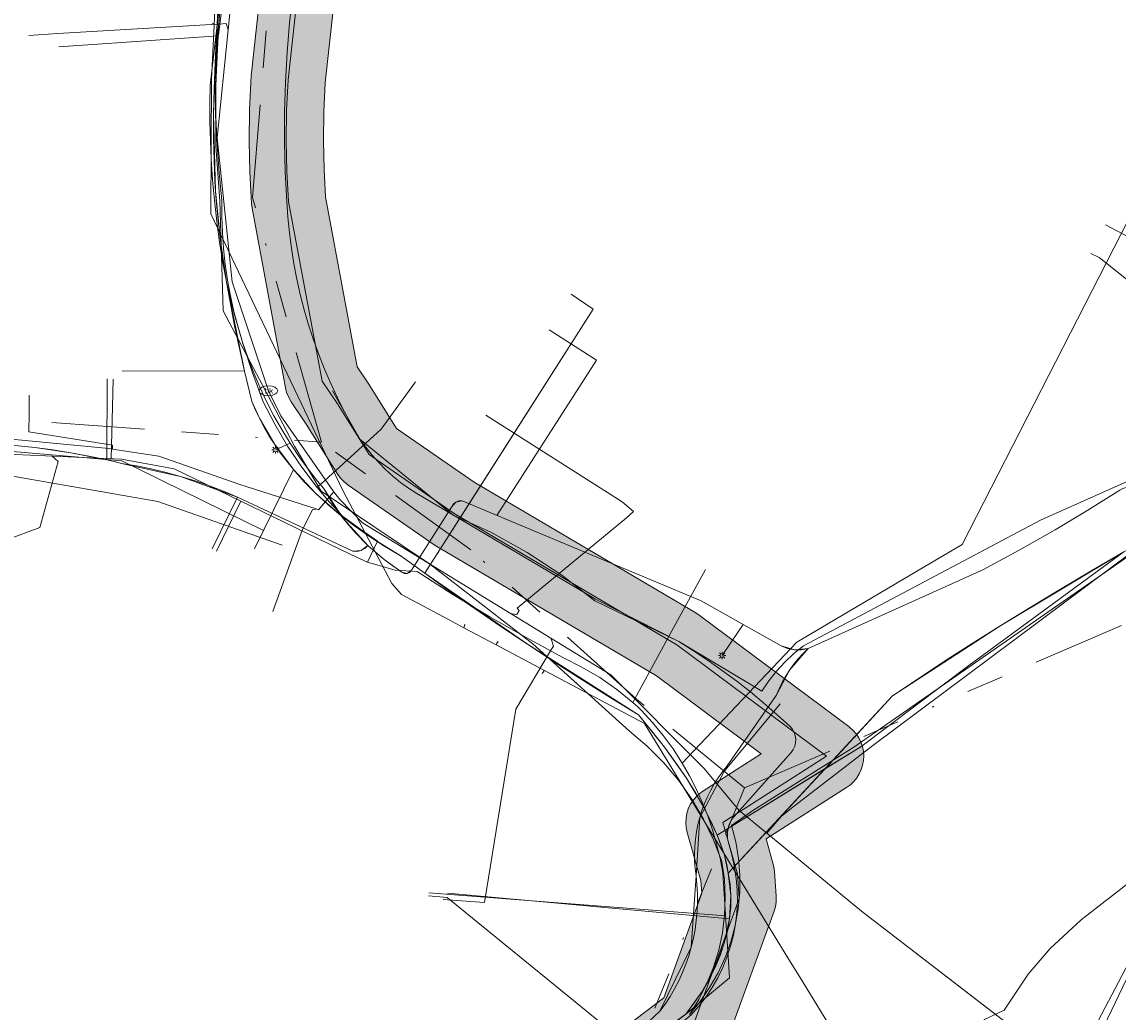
# Model space of a CAD drawing. Header units: metres. Extents: x 191553 to 192958, y 309510 to 310004.
# Tile 23 of 52: x 191862 to 191921, y 309677 to 309731. Entities that reach past the tile are written whole.
import ezdxf
from ezdxf.enums import TextEntityAlignment as Align
from ezdxf.lldxf.tags import DXFTag

# ---------------------------------------------------------------- set-up
doc = ezdxf.new("R2010")
doc.units = ezdxf.units.M
doc.linetypes.add('RI-OVERIG', pattern=[17, 5, -2, 2, -2, 0, -2, 2, -2])
doc.layers.get('0').update_dxf_attribs({"lineweight": 18})
for name, color, linetype, lineweight in [('B-WE-IE-MEUBILAIR_ENEXIS NETBEHEER BV-S', 7, 'Continuous', 18), ('B-WE-KL-DATA_COAXKABEL_17_ZIGGO BV-G', 90, 'KL-DATA-N', 18), ('B-WE-KL-DATA_COAXKABEL_7_ZIGGO BV-G', 90, 'KL-DATA-N', 18), ('B-WE-KL-DATA_DUCT_ZIGGO BV-G', 90, 'Continuous', 18), ('B-WE-KL-DATA_KABELBED_KPN BV-G', 90, 'Continuous', 18), ('B-WE-KL-DATA_KABELBED_ZIGGO BV-G', 90, 'Continuous', 18), ('B-WE-KL-DATA_MANTELBUIS_POLYVINYLCHLORIDE PVC_100_KPN BV-G', 90, 'Continuous', 18), ('B-WE-KL-DATA_MANTELBUIS_ZIGGO BV-G', 90, 'Continuous', 18), ('B-WE-KL-DATA_NV WATERLEIDINGMAATSCHAPPIJ LIMBURG-G', 90, 'KL-DATA-N', 18), ('B-WE-KL-ET_LS_ENEXIS NETBEHEER BV-G', 190, 'KL-LS-N', 18), ('B-WE-KL-ET_LS_KABELBED_ENEXIS NETBEHEER BV-G', 190, 'Continuous', 18), ('B-WE-KL-ET_MS_ENEXIS NETBEHEER BV-G', 130, 'KL-MS-N', 18), ('B-WE-KL-GAS_HD_STAAL_100_ENEXIS NETBEHEER BV-G', 30, 'KL-GAS-HD-N', 18), ('B-WE-KL-GAS_LD_OVERIG_15_ENEXIS NETBEHEER BV-G', 50, 'KL-GAS-LD-N', 18), ('B-WE-KL-GAS_LD_POLYETHYLEEN PE_25_ENEXIS NETBEHEER BV-G', 50, 'KL-GAS-LD-N', 18), ('B-WE-KL-GAS_LD_POLYVINYLCHLORIDE PVC_63_ENEXIS NETBEHEER BV-G', 50, 'KL-GAS-LD-N', 18), ('B-WE-KL-GAS_LD_POLYVINYLCHLORIDE PVC_90_ENEXIS NETBEHEER BV-G', 50, 'KL-GAS-LD-N', 18), ('B-WE-KL-GAS_LD_SLAGVAST PVC_63_ENEXIS NETBEHEER BV-G', 50, 'KL-GAS-LD-N', 18), ('B-WE-KL-GAS_LD_STAAL_25_ENEXIS NETBEHEER BV-G', 50, 'KL-GAS-LD-N', 18), ('B-WE-KL-GAS_LD_STAAL_30_ENEXIS NETBEHEER BV-G', 50, 'KL-GAS-LD-N', 18), ('B-WE-KL-GAS_LD_STAAL_40_ENEXIS NETBEHEER BV-G', 50, 'KL-GAS-LD-N', 18), ('B-WE-KL-GAS_LD_STAAL_60_ENEXIS NETBEHEER BV-G', 50, 'KL-GAS-LD-N', 18), ('B-WE-KL-WATER_100_NV WATERLEIDINGMAATSCHAPPIJ LIMBURG-G', 170, 'KL-WATER-N', 18), ('B-WE-KL-WATER_25_NV WATERLEIDINGMAATSCHAPPIJ LIMBURG-G', 170, 'KL-WATER-N', 18), ('B-WE-KL-WATER_32_NV WATERLEIDINGMAATSCHAPPIJ LIMBURG-G', 170, 'KL-WATER-N', 18), ('B-WE-KL-WATER_40_NV WATERLEIDINGMAATSCHAPPIJ LIMBURG-G', 170, 'KL-WATER-N', 18), ('B-WE-KL-WATER_60_NV WATERLEIDINGMAATSCHAPPIJ LIMBURG-G', 170, 'KL-WATER-N', 18), ('B-WE-KL-WATER_MANTELBUIS_200_NV WATERLEIDINGMAATSCHAPPIJ LIMBURG-G', 170, 'Continuous', 18), ('B-WE-KL-WATER_NV WATERLEIDINGMAATSCHAPPIJ LIMBURG-G', 170, 'KL-WATER-N', 18), ('B-WE-KL-WATER_NV WATERLEIDINGMAATSCHAPPIJ LIMBURG-S', 170, 'Continuous', 18), ('B-WE-RI-VRIJVERVAL_BETON_300_GEMEENTE GULPEN   WITTEM-G', 210, 'RI-OVERIG', 18), ('B-WE-RI-VRIJVERVAL_BETON_400_GEMEENTE GULPEN   WITTEM-G', 210, 'RI-OVERIG', 18), ('B-WE-RI-VRIJVERVAL_BETON_500_GEMEENTE GULPEN   WITTEM-G', 210, 'RI-OVERIG', 18), ('V-WE-KL-WATER_100_NV WATERLEIDINGMAATSCHAPPIJ LIMBURG-G', 170, 'KL-WATER-V', 18), ('V-WE-KL-WATER_25_NV WATERLEIDINGMAATSCHAPPIJ LIMBURG-G', 170, 'KL-WATER-V', 18)]:
    doc.layers.add(name, color=color, linetype=linetype, lineweight=lineweight)
doc.layers.add('B-WE-OG-INFO_EIS VOORZORGSMAATREGEL_ENEXIS NETBEHEER BV-GV', color=7, linetype='Continuous', lineweight=18, true_color=0xfa194b)
doc.layers.add('B-WE-OG-INFO_EIS VOORZORGSMAATREGEL_ENEXIS NETBEHEER BV-V', color=7, linetype='Continuous', lineweight=18, true_color=0xfa194b, transparency=0.8)
doc.styles.add('NLCS-ISO', font='NLCS-ISO.ttf')
doc.styles.get("Standard").update_dxf_attribs({"font": 'arial.ttf'})
tags = doc.linetypes.add('KL-DATA-N', pattern='A,4,-1,[101,NLCS.SHX,S=0.5,R=0,X=0,Y=0],-1,4,-1,["D",Standard,S=1,R=0,X=-0.25,Y=-0.5],-1.5', length=12.5).pattern_tags.tags
tags[18] = DXFTag(74, 10)
tags = doc.linetypes.add('KL-GAS-HD-N', pattern='A,4,-1,[69,NLCS.SHX,S=0.5,R=0,X=0,Y=0],-1,4,-1,["H",Standard,S=1,R=0,X=0,Y=-0.5],-2', length=13).pattern_tags.tags
tags[18] = DXFTag(74, 10)
tags = doc.linetypes.add('KL-GAS-LD-N', pattern='A,4,-1,[69,NLCS.SHX,S=0.5,R=0,X=0,Y=0],-1,4,-1,["L",Standard,S=1,R=0,X=0.25,Y=-0.5],-2', length=13).pattern_tags.tags
tags[18] = DXFTag(74, 10)
tags = doc.linetypes.add('KL-LS-N', pattern='A,4,-1,[103,NLCS.SHX,S=0.75,R=0,X=0,Y=0],-1,4,-1,["L",Standard,S=1,R=0,X=0,Y=-0.5],-2', length=13).pattern_tags.tags
tags[18] = DXFTag(74, 10)
tags = doc.linetypes.add('KL-MS-N', pattern='A,4,-1,[103,NLCS.SHX,S=0.75,R=0,X=0,Y=0],-1,4,-1,["M",Standard,S=1,R=0,X=0,Y=-0.5],-2', length=13).pattern_tags.tags
tags[18] = DXFTag(74, 10)
doc.linetypes.add('KL-WATER-N', pattern='A,7,-0.5,[168,NLCS.SHX,S=0.75,R=0,X=0.75,Y=0],-2', length=9.5)
doc.linetypes.add('KL-WATER-V', pattern='A,3.5,[24,NLCS.SHX,S=0.5,R=0,X=0,Y=0],3.5,-0.5,[168,NLCS.SHX,S=0.75,R=0,X=0.75,Y=0],-2', length=9.5)

# ---------------------------------------------------------------- blocks, each defined once
blk = doc.blocks.new('SIE-MEUBILAIR_PAAL_LICHTMAST-SO')
for points in [[(-0.62, 0), (-1, 0)], [(-0.71, 0.71), (-0.44, 0.44)], [(0, 1), (0, 0.62)], [(0.44, 0.44), (0.71, 0.71)], [(1, 0), (0.62, 0)], [(-0.71, -0.71), (-0.44, -0.44)], [(0, -0.62), (0, -1)], [(0.44, -0.44), (0.71, -0.71)]]:
    blk.add_lwpolyline(points)
blk.add_circle((0, 0), 0.5)
blk = doc.blocks.new('SKL-WATER_BRANDKRAAN_BRANDPUT-SO')
at = {"color": 0, "linetype": 'ByBlock', "lineweight": 18}
blk.add_ellipse((0, 0), major_axis=(2.5, 0), ratio=0.54, dxfattribs=at)
at = {"color": 0, "linetype": 'ByBlock', "lineweight": 18, "style": 'NLCS-ISO'}
blk.add_text('bk', height=1.5, dxfattribs=at).set_placement((0.16, 0), align=Align.MIDDLE_CENTER)

msp = doc.modelspace()

# ---------------------------------------------------------------- hatches: boundary and pattern name
at = {"layer": 'B-WE-OG-INFO_EIS VOORZORGSMAATREGEL_ENEXIS NETBEHEER BV-V'}
msp.add_hatch(color=256, dxfattribs=at).paths.add_polyline_path([(192131.418, 309815.57), (192128.835, 309815.928), (192126.26, 309816.341), (192123.701, 309816.806), (192121.172, 309817.322), (192114.611, 309818.968), (192107.1, 309821.375), (192100.308, 309823.674), (192096.941, 309824.655), (192093.589, 309825.483), (192080.989, 309830.487), (192080.791, 309830.554), (192069.712, 309833.657), (192069.466, 309833.709), (192069.213, 309833.731), (192068.961, 309833.72), (192068.697, 309833.674), (192057.804, 309831.006), (192051.026, 309829.021), (192044.363, 309831.316), (192044.12, 309831.383), (192043.869, 309831.419), (192043.617, 309831.423), (192043.366, 309831.395), (192043.119, 309831.335), (192042.882, 309831.245), (192042.661, 309831.126), (192042.454, 309830.98), (192042.268, 309830.809), (192042.104, 309830.615), (192041.968, 309830.403), (192041.858, 309830.175), (192041.781, 309829.944), (192040.182, 309823.996), (192038.819, 309823.938), (192037.374, 309823.818), (192035.936, 309823.638), (192034.587, 309823.414), (192033.087, 309823.101), (192031.76, 309822.767), (192030.426, 309822.373), (192024.636, 309821.022), (192024.348, 309821.121), (192024.098, 309821.167), (192023.846, 309821.18), (192023.594, 309821.161), (192023.302, 309821.099), (191994.078, 309812.513), (191991.126, 309811.863), (191988.082, 309811.125), (191985.054, 309810.324), (191982.043, 309809.46), (191980.132, 309808.775), (191978.355, 309808.181), (191976.561, 309807.629), (191974.76, 309807.121), (191972.942, 309806.656), (191971.119, 309806.235), (191969.28, 309805.857), (191967.443, 309805.525), (191960.065, 309804.397), (191952.664, 309803.315), (191945.257, 309802.282), (191937.67, 309801.267), (191930.473, 309799.676), (191922.163, 309797.669), (191911.141, 309794.283), (191900.304, 309790.922), (191891.818, 309788.89), (191875.997, 309786.795), (191875.749, 309786.745), (191875.51, 309786.666), (191875.281, 309786.556), (191875.069, 309786.418), (191874.876, 309786.255), (191874.705, 309786.07), (191874.558, 309785.863), (191874.42, 309785.596), (191873.182, 309782.693), (191873.098, 309782.456), (191873.045, 309782.209), (191873.023, 309781.955), (191873.033, 309781.703), (191873.074, 309781.455), (191873.148, 309781.211), (191874.286, 309778.681), (191875.214, 309776.273), (191876.004, 309773.816), (191876.648, 309771.337), (191876.898, 309769.939), (191877.117, 309768.491), (191877.3, 309767.032), (191877.444, 309765.569), (191877.549, 309764.107), (191877.616, 309762.637), (191877.645, 309761.169), (191877.636, 309759.74), (191877.378, 309756.094), (191877.067, 309752.417), (191876.706, 309748.733), (191876.299, 309745.086), (191875.982, 309743.013), (191875.384, 309738.504), (191874.916, 309734.034), (191874.23, 309727.778), (191874.142, 309725.949), (191874.122, 309724.242), (191874.158, 309722.604), (191874.254, 309720.9), (191874.285, 309720.649), (191876.083, 309710.974), (191876.144, 309710.729), (191876.237, 309710.492), (191876.39, 309710.222), (191877.197, 309709.025), (191878.897, 309706.317), (191879.045, 309706.113), (191879.217, 309705.928), (191879.453, 309705.737), (191884.15, 309702.491), (191896.058, 309695.465), (191901.703, 309691.267), (191898.563, 309689.263), (191898.36, 309689.114), (191898.176, 309688.941), (191898.015, 309688.744), (191897.881, 309688.531), (191897.775, 309688.301), (191897.698, 309688.059), (191897.653, 309687.81), (191897.639, 309687.559), (191897.658, 309687.306), (191897.715, 309687.031), (191898.448, 309684.454), (191898.497, 309683.758), (191896.451, 309678.134), (191882.242, 309667.335), (191877.433, 309663.962), (191872.526, 309660.706), (191867.542, 309657.581), (191862.475, 309654.583), (191857.255, 309651.674), (191851.951, 309648.897), (191849.155, 309647.451), (191846.353, 309646.062), (191843.528, 309644.719), (191840.695, 309643.429), (191837.229, 309641.984), (191833.727, 309640.601), (191830.196, 309639.284), (191826.648, 309638.035), (191823.07, 309636.851), (191819.47, 309635.735), (191815.855, 309634.688), (191812.205, 309633.706), (191807.498, 309632.493), (191802.8, 309631.381), (191798.238, 309630.567), (191793.613, 309629.787), (191788.992, 309629.055), (191784.363, 309628.368), (191779.718, 309627.724), (191775.076, 309627.128), (191770.419, 309626.575), (191765.751, 309626.068), (191754.812, 309624.834), (191743.888, 309623.674), (191732.937, 309622.582), (191704.171, 309619.885), (191696.448, 309619.357), (191674.137, 309618.201), (191656.038, 309617.66), (191646.696, 309617.458), (191646.444, 309617.436), (191646.196, 309617.383), (191645.957, 309617.299), (191645.731, 309617.186), (191645.523, 309617.045), (191645.331, 309616.878), (191645.164, 309616.69), (191645.021, 309616.482), (191644.905, 309616.256), (191644.819, 309616.019), (191644.764, 309615.771), (191644.74, 309615.519), (191644.748, 309615.267), (191644.788, 309615.018), (191644.86, 309614.774), (191644.961, 309614.543), (191645.09, 309614.327), (191645.246, 309614.128), (191645.427, 309613.949), (191645.626, 309613.796), (191645.845, 309613.669), (191646.079, 309613.57), (191646.323, 309613.502), (191646.573, 309613.465), (191646.782, 309613.459), (191656.136, 309613.662), (191674.324, 309614.205), (191696.703, 309615.365), (191704.52, 309615.9), (191733.333, 309618.602), (191744.288, 309619.694), (191755.26, 309620.859), (191766.199, 309622.093), (191770.886, 309622.603), (191775.556, 309623.157), (191780.259, 309623.761), (191784.918, 309624.406), (191789.589, 309625.1), (191794.272, 309625.842), (191798.91, 309626.623), (191803.667, 309627.476), (191808.474, 309628.614), (191813.239, 309629.842), (191816.913, 309630.831), (191820.639, 309631.909), (191824.308, 309633.047), (191827.92, 309634.243), (191831.544, 309635.517), (191835.178, 309636.874), (191838.751, 309638.285), (191842.263, 309639.749), (191845.23, 309641.099), (191848.116, 309642.471), (191850.979, 309643.891), (191853.788, 309645.343), (191859.135, 309648.143), (191864.445, 309651.101), (191869.6, 309654.151), (191874.718, 309657.36), (191879.666, 309660.643), (191884.57, 309664.082), (191899.339, 309675.305), (191899.53, 309675.47), (191899.699, 309675.658), (191899.843, 309675.866), (191899.96, 309676.092), (191902.401, 309682.789), (191902.472, 309683.033), (191902.512, 309683.283), (191902.516, 309683.611), (191902.424, 309684.939), (191902.391, 309685.188), (191901.97, 309686.692), (191906.3, 309689.455), (191906.505, 309689.605), (191906.687, 309689.778), (191906.848, 309689.974), (191906.982, 309690.187), (191907.088, 309690.417), (191907.165, 309690.659), (191907.21, 309690.907), (191907.224, 309691.16), (191907.206, 309691.412), (191907.156, 309691.66), (191907.075, 309691.899), (191906.965, 309692.126), (191906.827, 309692.338), (191906.663, 309692.531), (191906.418, 309692.745), (191898.36, 309698.738), (191898.182, 309698.856), (191886.247, 309705.898), (191882.067, 309708.792), (191880.568, 309711.179), (191879.94, 309712.113), (191878.241, 309721.255), (191878.157, 309722.727), (191878.122, 309724.297), (191878.141, 309725.863), (191878.213, 309727.404), (191878.893, 309733.608), (191879.359, 309738.058), (191879.945, 309742.473), (191880.27, 309744.598), (191880.683, 309748.302), (191881.049, 309752.037), (191881.367, 309755.804), (191881.63, 309759.521), (191881.645, 309761.17), (191881.613, 309762.795), (191881.544, 309764.315), (191881.431, 309765.885), (191881.278, 309767.45), (191881.076, 309769.064), (191880.839, 309770.619), (191880.572, 309772.117), (191879.861, 309774.877), (191879.005, 309777.551), (191877.998, 309780.173), (191877.206, 309781.932), (191877.653, 309782.979), (191892.445, 309784.938), (191892.647, 309784.976), (191901.427, 309787.082), (191912.317, 309790.459), (191923.162, 309793.795), (191931.353, 309795.774), (191938.451, 309797.343), (191945.806, 309798.32), (191953.239, 309799.356), (191960.666, 309800.442), (191968.072, 309801.575), (191970.064, 309801.935), (191971.947, 309802.322), (191973.912, 309802.775), (191975.774, 309803.252), (191977.716, 309803.799), (191979.598, 309804.379), (191981.422, 309804.989), (191983.211, 309805.634), (191986.096, 309806.462), (191989.046, 309807.243), (191992.006, 309807.961), (191995.139, 309808.656), (192023.581, 309817.012), (192023.797, 309816.944), (192024.045, 309816.898), (192024.298, 309816.885), (192024.55, 309816.904), (192024.731, 309816.937), (192031.393, 309818.491), (192032.778, 309818.898), (192034.023, 309819.212), (192035.281, 309819.474), (192036.551, 309819.685), (192037.825, 309819.843), (192039.107, 309819.948), (192040.39, 309820.001), (192041.717, 309820.001), (192041.968, 309820.017), (192042.217, 309820.064), (192042.457, 309820.143), (192042.687, 309820.252), (192042.899, 309820.387), (192043.093, 309820.549), (192043.266, 309820.736), (192043.412, 309820.94), (192043.533, 309821.164), (192043.648, 309821.482), (192045.087, 309826.836), (192050.326, 309825.032), (192050.569, 309824.965), (192050.821, 309824.929), (192051.072, 309824.925), (192051.323, 309824.953), (192051.539, 309825.004), (192058.8, 309827.131), (192069.139, 309829.663), (192079.61, 309826.73), (192092.24, 309821.715), (192092.499, 309821.632), (192095.863, 309820.802), (192099.148, 309819.846), (192105.863, 309817.571), (192113.452, 309815.139), (192120.242, 309813.431), (192122.964, 309812.875), (192125.609, 309812.394), (192128.223, 309811.975), (192130.887, 309811.606), (192133.651, 309811.278), (192136.482, 309811.073), (192139.318, 309811), (192149.159, 309811.173), (192151.78, 309811.374), (192154.502, 309811.657), (192157.108, 309812.001), (192159.811, 309812.434), (192162.394, 309812.92), (192165.017, 309813.487), (192167.675, 309814.14), (192170.262, 309814.851), (192172.776, 309815.617), (192175.321, 309816.467), (192177.892, 309817.406), (192180.386, 309818.396), (192182.852, 309819.454), (192185.238, 309820.556), (192187.692, 309821.77), (192190.028, 309823.008), (192201.581, 309829.247), (192210.955, 309834.895), (192218.647, 309839.781), (192225.556, 309844.588), (192227.107, 309845.636), (192227.306, 309845.79), (192227.485, 309845.969), (192227.64, 309846.169), (192227.769, 309846.387), (192227.869, 309846.62), (192227.939, 309846.863), (192227.978, 309847.111), (192227.985, 309847.364), (192227.96, 309847.617), (192227.903, 309847.863), (192227.816, 309848.099), (192227.699, 309848.325), (192227.556, 309848.532), (192227.387, 309848.72), (192227.195, 309848.886), (192226.984, 309849.026), (192226.759, 309849.138), (192226.519, 309849.221), (192226.272, 309849.272), (192226.019, 309849.293), (192225.768, 309849.281), (192225.517, 309849.237), (192225.276, 309849.163), (192225.047, 309849.059), (192223.285, 309847.881), (192216.465, 309843.134), (192208.872, 309838.309), (192199.557, 309832.698), (192188.135, 309826.532), (192185.842, 309825.317), (192183.537, 309824.176), (192181.2, 309823.098), (192178.837, 309822.084), (192176.441, 309821.134), (192174.026, 309820.252), (192171.588, 309819.436), (192169.123, 309818.686), (192166.641, 309818.004), (192164.142, 309817.39), (192161.629, 309816.846), (192159.097, 309816.369), (192156.559, 309815.964), (192154.005, 309815.626), (192151.448, 309815.36), (192148.914, 309815.166), (192142.08, 309815.058), (192139.372, 309815), (192136.721, 309815.066), (192134.076, 309815.256)])

# ---------------------------------------------------------------- linework, layer by layer
at = {"layer": 'B-WE-KL-DATA_COAXKABEL_17_ZIGGO BV-G', "flags": 128}
for points in [[(191899.716, 309681.066), (191899.887, 309681.722), (191900.004, 309682.374), (191900.066, 309683.012), (191900.075, 309683.637), (191900.03, 309684.247), (191899.931, 309684.838), (191908.772, 309694.385), (191910.151, 309695.315), (191911.584, 309696.258), (191913.068, 309697.212), (191914.604, 309698.178), (191916.19, 309699.155), (191917.825, 309700.142), (191919.509, 309701.139), (191921.24, 309702.145), (191923.017, 309703.159), (191924.839, 309704.181), (191933.005, 309691.383)], [(191879.063, 309704.107), (191879.814, 309703.53), (191880.607, 309702.971), (191881.441, 309702.432), (191882.315, 309701.913)], [(191883.58, 309700.989), (191884.92, 309700.032), (191886.289, 309699.076), (191887.688, 309698.12), (191889.115, 309697.165), (191890.57, 309696.211), (191892.053, 309695.259), (191893.563, 309694.309), (191895.1, 309693.361), (191895.82, 309692.488), (191896.492, 309691.625), (191897.111, 309690.778), (191897.676, 309689.949), (191898.183, 309689.142), (191898.631, 309688.361), (191899.017, 309687.61), (191899.339, 309686.892), (191899.552, 309686.339), (191899.722, 309685.812), (191899.848, 309685.311), (191899.931, 309684.838)]]:
    msp.add_lwpolyline(points, dxfattribs=at)
at = {"layer": 'B-WE-KL-DATA_COAXKABEL_7_ZIGGO BV-G', "flags": 128}
for points in [[(191872.462, 309731.556), (191872.364, 309729.997), (191872.29, 309728.499), (191872.239, 309727.068), (191872.213, 309725.708), (191872.21, 309725.056), (191872.212, 309724.423), (191872.22, 309723.811), (191872.234, 309723.218), (191872.255, 309722.647), (191872.281, 309722.096)], [(191872.281, 309722.096), (191872.314, 309721.568), (191872.352, 309721.061), (191872.452, 309720.005)], [(191872.452, 309720.005), (191872.578, 309718.92)], [(191872.578, 309718.92), (191872.731, 309717.808), (191872.909, 309716.67)], [(191872.909, 309716.67), (191873.113, 309715.505), (191873.342, 309714.317), (191873.597, 309713.104), (191873.877, 309711.87)], [(191883.58, 309700.989), (191886.302, 309705.25), (191892.656, 309715.22)], [(191874.276, 309710.244), (191874.474, 309709.771), (191874.696, 309709.301), (191874.941, 309708.836), (191875.209, 309708.375), (191875.5, 309707.918), (191875.813, 309707.467), (191876.148, 309707.021), (191876.506, 309706.581), (191877.076, 309705.94), (191877.693, 309705.313), (191878.356, 309704.702), (191879.063, 309704.107)], [(191867.259, 309707.039), (191852.955, 309708.26)], [(191876.506, 309706.581), (191874.412, 309702.298)], [(191899.716, 309681.066), (191899.492, 309680.409), (191899.217, 309679.756), (191898.892, 309679.109), (191898.519, 309678.474), (191898.1, 309677.853), (191897.638, 309677.25), (191894.612, 309674.992), (191893.132, 309673.895), (191891.195, 309672.466)]]:
    msp.add_lwpolyline(points, dxfattribs=at)
at = {"layer": 'B-WE-KL-DATA_DUCT_ZIGGO BV-G', "flags": 128}
for points in [[(191899.339, 309686.892), (191907.063, 309691.651)], [(191899.931, 309684.838), (191899.722, 309685.812)]]:
    msp.add_lwpolyline(points, dxfattribs=at)
at = {"layer": 'B-WE-KL-DATA_KABELBED_KPN BV-G', "flags": 128}
for points in [[(191872.468, 309729.989), (191872.914, 309733.549), (191874.275, 309747.1), (191874.507, 309750), (191875.428, 309761.508), (191875.332, 309764.176), (191875.029, 309766.828), (191874.521, 309769.449), (191873.812, 309772.023)], [(191872.465, 309729.925), (191872.462, 309729.925), (191863.873, 309729.349)], [(191897.836, 309677.224), (191898.342, 309678.037), (191898.776, 309678.891), (191899.134, 309679.78), (191899.414, 309680.696), (191899.614, 309681.633), (191899.732, 309682.583), (191899.767, 309683.54), (191899.719, 309684.497), (191899.589, 309685.446), (191899.58, 309685.467), (191899.14, 309686.632), (191898.603, 309687.756), (191897.972, 309688.831), (191897.253, 309689.848), (191896.45, 309690.8), (191895.569, 309691.681), (191894.617, 309692.484), (191889.395, 309697.191), (191883.844, 309701.507), (191877.996, 309705.409), (191876.568, 309707.842), (191875.32, 309710.214), (191872.732, 309715.132), (191872.551, 309721.047), (191872.334, 309724.002), (191872.304, 309726.966), (191872.462, 309729.925), (191872.468, 309729.989)], [(191878.608, 309710.809), (191880.089, 309708.215), (191885.113, 309704.128), (191887.148, 309703.201), (191889.104, 309702.118), (191890.97, 309700.886), (191892.734, 309699.512), (191897.26, 309697.308), (191901.735, 309694.647), (191902.109, 309695.198), (191902.522, 309695.719), (191902.973, 309696.209), (191903.459, 309696.663), (191903.977, 309697.081), (191916.743, 309703.858), (191929.945, 309709.741), (191934.579, 309711.011), (191943.375, 309713.421)], [(191906.694, 309691.633), (191931.542, 309708.911)], [(191902.727, 309693.968), (191899.678, 309690.276)], [(191897.836, 309677.224), (191898.413, 309677.927), (191898.927, 309678.676), (191899.377, 309679.466), (191899.757, 309680.291), (191900.067, 309681.146), (191900.302, 309682.023), (191900.462, 309682.918), (191900.546, 309683.823), (191900.553, 309684.732), (191900.482, 309685.638), (191900.335, 309686.535), (191900.112, 309687.416), (191901.308, 309688.257)]]:
    msp.add_lwpolyline(points, dxfattribs=at)
at = {"layer": 'B-WE-KL-DATA_KABELBED_ZIGGO BV-G', "flags": 128}
for points in [[(191873.877, 309711.87), (191872.909, 309716.67), (191872.578, 309718.92), (191872.314, 309721.568), (191872.213, 309725.708), (191872.462, 309731.556)], [(191937.9, 309710.441), (191920.249, 309719.752)], [(191891.475, 309716.018), (191892.656, 309715.22), (191885.901, 309704.622)], [(191867.289, 309711.888), (191873.877, 309711.87)], [(191876.506, 309706.581), (191875.5, 309707.918), (191874.696, 309709.301), (191874.276, 309710.244), (191873.877, 309711.87)], [(191860.107, 309707.65), (191867.259, 309707.039), (191874.903, 309703.302)], [(191874.903, 309703.302), (191876.506, 309706.581)], [(191883.58, 309700.989), (191882.315, 309701.913), (191880.607, 309702.971), (191879.063, 309704.107), (191877.693, 309705.313), (191876.506, 309706.581)], [(191885.901, 309704.622), (191883.644, 309701.089)], [(191874.412, 309702.298), (191874.903, 309703.302)], [(191905.147, 309690.471), (191907.063, 309691.651), (191912.895, 309696.033), (191921.24, 309702.145)], [(191906.257, 309691.669), (191908.772, 309694.385), (191914.604, 309698.178), (191921.24, 309702.145)], [(191883.644, 309701.089), (191883.58, 309700.989)], [(191899.339, 309686.892), (191898.631, 309688.361), (191897.676, 309689.949), (191896.492, 309691.625), (191895.1, 309693.361), (191889.115, 309697.165), (191883.58, 309700.989)], [(191905.147, 309690.471), (191906.257, 309691.669)], [(191899.339, 309686.892), (191905.147, 309690.471)], [(191901.161, 309686.166), (191905.147, 309690.471)], [(191899.722, 309685.812), (191899.339, 309686.892)], [(191899.931, 309684.838), (191901.161, 309686.166)], [(191900.004, 309682.374), (191900.075, 309683.637), (191899.931, 309684.838)], [(191884.805, 309683.768), (191900.004, 309682.374)], [(191891.195, 309672.466), (191897.638, 309677.25), (191898.519, 309678.474), (191899.217, 309679.756), (191899.716, 309681.066), (191900.004, 309682.374)]]:
    msp.add_lwpolyline(points, dxfattribs=at)
at = {"layer": 'B-WE-KL-DATA_MANTELBUIS_POLYVINYLCHLORIDE PVC_100_KPN BV-G', "flags": 128}
msp.add_lwpolyline([(191901.308, 309688.257), (191906.694, 309691.633)], dxfattribs=at)
at = {"layer": 'B-WE-KL-DATA_MANTELBUIS_ZIGGO BV-G', "flags": 128}
msp.add_lwpolyline([(191906.257, 309691.669), (191901.161, 309686.166)], dxfattribs=at)
at = {"layer": 'B-WE-KL-DATA_NV WATERLEIDINGMAATSCHAPPIJ LIMBURG-G', "flags": 128}
msp.add_lwpolyline([(191793.197, 309618.654), (191793.313, 309618.572), (191794.389, 309618.757), (191809.731, 309620.408), (191816.406, 309622.486), (191847.38, 309635.647), (191860.892, 309642.361), (191873.887, 309649.841), (191884.138, 309656.641), (191892.178, 309659.962), (191900.616, 309662.48), (191918.43, 309672.995), (191924.979, 309686.654), (191926.529, 309686.579), (191926.634, 309686.674)], dxfattribs=at)
at = {"layer": 'B-WE-KL-ET_LS_ENEXIS NETBEHEER BV-G', "flags": 128}
for points in [[(191887.466, 309704.105), (191892.838, 309712.471), (191890.283, 309714.099)], [(191866.455, 309707.095), (191866.486, 309711.46)], [(191849.186, 309708.47), (191857.808, 309708.062), (191858.942, 309708.042), (191860.075, 309707.99), (191860.794, 309707.94), (191861.513, 309707.878), (191862.048, 309707.823), (191862.583, 309707.761), (191864.527, 309707.475), (191866.455, 309707.095)], [(191876.335, 309707.995), (191875.547, 309707.633)], [(191867.254, 309706.909), (191870.432, 309706.204), (191873.496, 309705.089), (191879.703, 309702.177), (191880.156, 309702.21), (191880.511, 309702.495)], [(191877.498, 309706.34), (191877.805, 309705.95), (191878.12, 309705.567), (191879.197, 309703.939), (191880.511, 309702.495)], [(191873.496, 309705.089), (191872.133, 309702.298)], [(191885.027, 309704.552), (191885.25, 309704.825), (191885.597, 309704.888)], [(191902.772, 309697.077), (191903.492, 309696.861), (191904.241, 309696.936), (191913.632, 309701.175), (191915.597, 309702.234), (191917.536, 309703.338)], [(191880.511, 309702.495), (191881.397, 309701.733), (191882.35, 309701.055), (191882.632, 309700.975), (191882.863, 309701.157)], [(191900.723, 309698.229), (191900.079, 309697.279)], [(191900.079, 309697.279), (191899.596, 309696.567)], [(191902.516, 309694.412), (191903.23, 309695.776), (191904.241, 309696.936)], [(191846.606, 309644.296), (191846.696, 309644.337), (191852.775, 309647.297), (191858.037, 309650.242), (191863.196, 309653.363), (191870.202, 309657.985), (191877.134, 309662.25), (191883.801, 309666.919), (191888.533, 309670.611), (191893.099, 309674.506), (191893.756, 309675.095), (191894.409, 309675.689), (191895.331, 309676.541), (191896.246, 309677.401), (191897.938, 309680.862), (191898.193, 309684.706), (191898.394, 309687.839), (191899.865, 309690.613)], [(191894.409, 309675.689), (191884.787, 309683.538), (191883.79, 309683.614)]]:
    msp.add_lwpolyline(points, dxfattribs=at)
at = {"layer": 'B-WE-KL-ET_LS_KABELBED_ENEXIS NETBEHEER BV-G', "flags": 128}
for points in [[(191872.574, 309731.56), (191872.445, 309730.062), (191872.362, 309728.561), (191872.327, 309727.058), (191872.338, 309725.555), (191872.396, 309724.052), (191872.501, 309722.553), (191872.652, 309721.057), (191872.651, 309720.196), (191872.681, 309719.336), (191872.743, 309718.478), (191872.837, 309717.623), (191872.962, 309716.771), (191873.119, 309715.925), (191873.306, 309715.085), (191873.524, 309714.253), (191873.773, 309713.429), (191874.052, 309712.615), (191874.361, 309711.812), (191874.699, 309711.02), (191875.066, 309710.242), (191875.461, 309709.477), (191875.884, 309708.728), (191876.335, 309707.995), (191876.899, 309707.155), (191877.498, 309706.34)], [(191862.583, 309707.761), (191863.557, 309707.63), (191864.527, 309707.475), (191865.493, 309707.297), (191866.455, 309707.095), (191866.855, 309707.004), (191867.254, 309706.909), (191868.057, 309706.772), (191868.855, 309706.608), (191869.647, 309706.419), (191870.432, 309706.204), (191871.21, 309705.963), (191871.98, 309705.698), (191872.74, 309705.407), (191873.496, 309705.089)], [(191878.12, 309705.567), (191878.627, 309704.732), (191879.197, 309703.939), (191879.827, 309703.192), (191880.511, 309702.495)], [(191917.536, 309703.338), (191919.287, 309704.387), (191921.015, 309705.474), (191921.182, 309705.553), (191921.36, 309705.601), (191921.544, 309705.615), (191921.727, 309705.595), (191921.904, 309705.541), (191922.068, 309705.456), (191922.213, 309705.342), (191922.335, 309705.204), (191922.733, 309704.657)], [(191885.027, 309704.552), (191885.114, 309704.708), (191885.25, 309704.825), (191885.418, 309704.887), (191885.597, 309704.888), (191898.463, 309699.501), (191902.772, 309697.077), (191903.122, 309696.934), (191903.492, 309696.861), (191903.87, 309696.862), (191904.241, 309696.936)], [(191882.863, 309701.157), (191885.027, 309704.552)], [(191879.703, 309702.177), (191879.932, 309702.159), (191880.156, 309702.21), (191880.355, 309702.326), (191880.511, 309702.495)], [(191880.511, 309702.495), (191880.945, 309702.104), (191881.397, 309701.733), (191881.866, 309701.383), (191882.35, 309701.055), (191882.481, 309700.981), (191882.632, 309700.975), (191882.769, 309701.038), (191882.863, 309701.157)], [(191902.516, 309694.412), (191902.664, 309694.768), (191902.833, 309695.115), (191903.021, 309695.451), (191903.23, 309695.776), (191903.456, 309696.088), (191903.701, 309696.386), (191903.963, 309696.669), (191904.241, 309696.936)], [(191899.865, 309690.613), (191902.516, 309694.412)], [(191896.246, 309677.401), (191896.529, 309677.794), (191896.793, 309678.2), (191897.037, 309678.619), (191897.261, 309679.049), (191897.463, 309679.489), (191897.643, 309679.939), (191897.802, 309680.397), (191897.938, 309680.862), (191898.051, 309681.333), (191898.142, 309681.809), (191898.209, 309682.289), (191898.253, 309682.772), (191898.273, 309683.256), (191898.27, 309683.74), (191898.243, 309684.224), (191898.193, 309684.706), (191898.145, 309685.098), (191898.118, 309685.493), (191898.112, 309685.888), (191898.127, 309686.283), (191898.162, 309686.677), (191898.219, 309687.068), (191898.296, 309687.456), (191898.394, 309687.839), (191898.511, 309688.217), (191898.649, 309688.587), (191898.806, 309688.95), (191898.982, 309689.304), (191899.176, 309689.649), (191899.389, 309689.982), (191899.619, 309690.304), (191899.865, 309690.613)]]:
    msp.add_lwpolyline(points, dxfattribs=at)
at = {"layer": 'B-WE-KL-ET_MS_ENEXIS NETBEHEER BV-G', "flags": 128}
msp.add_lwpolyline([(191876.481, 309732.224), (191876.301, 309730.63), (191876.165, 309729.031), (191876.074, 309727.429), (191876.027, 309725.826), (191876.024, 309724.221), (191876.065, 309722.617), (191876.151, 309721.015), (191876.208, 309720.171), (191876.291, 309719.33), (191876.399, 309718.491), (191876.534, 309717.657), (191876.694, 309716.826), (191876.88, 309716.002), (191877.091, 309715.183), (191877.327, 309714.371), (191877.588, 309713.567), (191877.874, 309712.771), (191878.184, 309711.984), (191878.519, 309711.208), (191878.877, 309710.442), (191879.258, 309709.687), (191879.663, 309708.945), (191880.09, 309708.215), (191880.402, 309707.781), (191880.737, 309707.365), (191881.093, 309706.966), (191881.469, 309706.586), (191881.864, 309706.227), (191882.278, 309705.888), (191882.709, 309705.572), (191883.155, 309705.278), (191892.783, 309699.601), (191897.262, 309697.308), (191898.063, 309696.808), (191898.85, 309696.287), (191899.623, 309695.744), (191900.382, 309695.181), (191901.125, 309694.598), (191901.852, 309693.996), (191902.562, 309693.374), (191903.256, 309692.733), (191903.382, 309692.588), (191903.478, 309692.422), (191903.54, 309692.24), (191903.567, 309692.05), (191903.556, 309691.859), (191903.51, 309691.673), (191903.428, 309691.499), (191903.315, 309691.344), (191900.102, 309687.727), (191899.961, 309687.399), (191899.891, 309687.049), (191899.893, 309686.692), (191899.969, 309686.343), (191900.14, 309685.754), (191900.272, 309685.155), (191900.363, 309684.549), (191900.413, 309683.938), (191900.423, 309683.325), (191900.391, 309682.713), (191900.318, 309682.104), (191900.205, 309681.501), (191900.052, 309680.908), (191899.859, 309680.326), (191899.628, 309679.758), (191899.359, 309679.207), (191899.054, 309678.675), (191898.714, 309678.165), (191898.341, 309677.678), (191897.936, 309677.218), (191896.488, 309676.006), (191895.027, 309674.812), (191893.551, 309673.635), (191892.061, 309672.476), (191890.558, 309671.334), (191889.041, 309670.211), (191887.511, 309669.105), (191885.968, 309668.018), (191885.84, 309667.905), (191885.728, 309667.776), (191885.636, 309667.632), (191885.565, 309667.476), (191885.516, 309667.312), (191885.491, 309667.143), (191885.489, 309666.972), (191885.512, 309666.803)], dxfattribs=at)
at = {"layer": 'B-WE-KL-GAS_HD_STAAL_100_ENEXIS NETBEHEER BV-G', "flags": 128}
msp.add_lwpolyline([(191646.739, 309615.458), (191647.878, 309615.478), (191656.092, 309615.661), (191674.22, 309616.202), (191687.713, 309616.889), (191696.567, 309617.36), (191704.332, 309617.891), (191722.174, 309619.571), (191733.135, 309620.592), (191744.089, 309621.684), (191755.036, 309622.846), (191765.975, 309624.08), (191770.65, 309624.588), (191775.32, 309625.143), (191779.985, 309625.742), (191784.643, 309626.387), (191789.295, 309627.078), (191793.94, 309627.814), (191798.577, 309628.595), (191803.207, 309629.422), (191805.594, 309629.975), (191807.975, 309630.551), (191810.35, 309631.15), (191812.719, 309631.773), (191816.392, 309632.762), (191820.046, 309633.82), (191823.68, 309634.946), (191827.291, 309636.141), (191830.88, 309637.404), (191834.444, 309638.734), (191837.982, 309640.131), (191841.493, 309641.595), (191844.371, 309642.905), (191847.227, 309644.263), (191850.06, 309645.668), (191852.869, 309647.12), (191855.547, 309648.5), (191858.207, 309649.915), (191860.849, 309651.364), (191863.471, 309652.848), (191866.036, 309654.344), (191868.581, 309655.872), (191871.107, 309657.433), (191873.612, 309659.027), (191876.097, 309660.652), (191878.56, 309662.31), (191881.002, 309663.999), (191883.422, 309665.719), (191898.129, 309676.897), (191900.521, 309683.473), (191900.429, 309684.8), (191899.639, 309687.577), (191905.224, 309691.141), (191897.166, 309697.133), (191892.831, 309699.688), (191885.167, 309704.213), (191880.591, 309707.381), (191878.874, 309710.115), (191878.049, 309711.339), (191876.251, 309721.014), (191876.158, 309722.649), (191876.121, 309724.286), (191876.141, 309725.924), (191876.218, 309727.56), (191876.905, 309733.826), (191877.123, 309736.062), (191877.373, 309738.295), (191877.653, 309740.525), (191877.964, 309742.75), (191878.12, 309743.786), (191878.282, 309744.82), (191878.695, 309748.523), (191879.059, 309752.232), (191879.372, 309755.945), (191879.635, 309759.662), (191879.645, 309761.183), (191879.615, 309762.704), (191879.546, 309764.223), (191879.436, 309765.741), (191879.287, 309767.254), (191879.099, 309768.764), (191878.87, 309770.268), (191878.603, 309771.765), (191878.283, 309773.074), (191877.925, 309774.373), (191877.531, 309775.662), (191877.101, 309776.939), (191876.634, 309778.203), (191876.132, 309779.453), (191875.594, 309780.689), (191875.022, 309781.909), (191876.26, 309784.812), (191892.182, 309786.921), (191900.834, 309788.992), (191911.729, 309792.371), (191922.632, 309795.725), (191930.905, 309797.723), (191938.102, 309799.314), (191945.529, 309800.3), (191952.95, 309801.335), (191960.364, 309802.419), (191967.77, 309803.552), (191969.661, 309803.894), (191971.544, 309804.281), (191973.416, 309804.713), (191975.278, 309805.19), (191977.128, 309805.711), (191978.965, 309806.276), (191980.787, 309806.885), (191982.595, 309807.538), (191985.566, 309808.391), (191988.553, 309809.182), (191991.557, 309809.91), (191994.575, 309810.575), (192023.866, 309819.18), (192024.277, 309818.885), (192030.938, 309820.439), (192032.249, 309820.827), (192033.575, 309821.162), (192034.914, 309821.441), (192036.263, 309821.665), (192037.62, 309821.833), (192038.983, 309821.945), (192040.349, 309822.001), (192041.717, 309822.001), (192043.712, 309829.425), (192050.977, 309826.923), (192058.28, 309829.063), (192069.173, 309831.731), (192080.251, 309828.628), (192092.978, 309823.574), (192094.684, 309823.172), (192096.382, 309822.734), (192098.07, 309822.262), (192099.748, 309821.754), (192106.473, 309819.476), (192114.062, 309817.044), (192120.728, 309815.371), (192123.321, 309814.842), (192125.926, 309814.369), (192128.539, 309813.95), (192131.161, 309813.587), (192132.522, 309813.41), (192133.887, 309813.264), (192135.254, 309813.15), (192136.624, 309813.068), (192137.996, 309813.018), (192139.368, 309812.999), (192140.74, 309813.013), (192142.112, 309813.058), (192149.006, 309813.167), (192151.627, 309813.368), (192154.241, 309813.64), (192156.846, 309813.984), (192159.441, 309814.399), (192162.024, 309814.885), (192164.593, 309815.442), (192167.145, 309816.068), (192169.68, 309816.765), (192172.194, 309817.53), (192174.687, 309818.364), (192177.155, 309819.266), (192179.598, 309820.235), (192182.014, 309821.27), (192184.4, 309822.372), (192186.755, 309823.538), (192189.078, 309824.768), (192200.549, 309830.96), (192209.923, 309836.608), (192217.574, 309841.469), (192224.427, 309846.239), (192225.986, 309847.293)], dxfattribs=at)
at = {"layer": 'B-WE-KL-GAS_LD_OVERIG_15_ENEXIS NETBEHEER BV-G', "flags": 128}
msp.add_lwpolyline([(191866.767, 309709.953), (191866.806, 309711.452)], dxfattribs=at)
at = {"layer": 'B-WE-KL-GAS_LD_POLYETHYLEEN PE_25_ENEXIS NETBEHEER BV-G', "flags": 128}
for points in [[(191866.701, 309707.163), (191866.767, 309709.953)], [(191863.513, 309707.302), (191863.846, 309707.012), (191862.847, 309703.464), (191861.107, 309702.811), (191857.932, 309702.977)], [(191894.786, 309694.037), (191896.787, 309697.69)]]:
    msp.add_lwpolyline(points, dxfattribs=at)
at = {"layer": 'B-WE-KL-GAS_LD_POLYVINYLCHLORIDE PVC_63_ENEXIS NETBEHEER BV-G', "flags": 128}
msp.add_lwpolyline([(191845.548, 309708.085), (191867.256, 309707.139), (191870.079, 309706.611), (191879.596, 309702.01)], dxfattribs=at)
at = {"layer": 'B-WE-KL-GAS_LD_POLYVINYLCHLORIDE PVC_90_ENEXIS NETBEHEER BV-G', "flags": 128}
for points in [[(191879.596, 309702.01), (191880.501, 309701.584)], [(191880.725, 309665.026), (191883.135, 309666.85), (191897.638, 309677.25), (191899.993, 309679.208), (191899.632, 309684.862), (191899.485, 309685.641), (191899.301, 309686.411), (191899.08, 309687.172), (191898.822, 309687.921), (191898.529, 309688.658), (191898.201, 309689.379), (191897.839, 309690.084), (191897.443, 309690.77), (191896.953, 309691.528), (191896.422, 309692.258), (191895.852, 309692.957), (191895.244, 309693.625), (191895.055, 309693.799), (191894.786, 309694.037), (191893.919, 309694.736), (191893.005, 309695.372), (191892.048, 309695.942), (191891.053, 309696.443), (191889.039, 309697.527), (191887.054, 309698.664), (191885.1, 309699.853), (191883.178, 309701.093), (191881.992, 309701.156), (191880.501, 309701.584)]]:
    msp.add_lwpolyline(points, dxfattribs=at)
at = {"layer": 'B-WE-KL-GAS_LD_SLAGVAST PVC_63_ENEXIS NETBEHEER BV-G', "flags": 128}
msp.add_lwpolyline([(191880.501, 309701.584), (191881.037, 309702.713), (191880.144, 309703.343), (191879.159, 309704.059), (191878.455, 309704.823), (191877.785, 309705.617), (191876.959, 309706.704), (191876.197, 309707.838), (191875.502, 309709.013), (191874.876, 309710.227), (191874.297, 309711.789), (191873.778, 309713.373), (191873.319, 309714.975), (191872.922, 309716.593), (191872.715, 309717.704), (191872.534, 309718.819), (191872.38, 309719.938), (191872.252, 309721.061), (191872.152, 309722.174), (191872.078, 309723.29), (191872.034, 309724.288), (191872.011, 309725.286), (191872.009, 309726.285), (191872.028, 309727.283), (191872.598, 309732.212)], dxfattribs=at)
at = {"layer": 'B-WE-KL-GAS_LD_STAAL_25_ENEXIS NETBEHEER BV-G', "flags": 128}
for points in [[(191877.785, 309705.617), (191881.24, 309708.755), (191883.084, 309711.302)], [(191873.68, 309704.87), (191872.362, 309702.186)], [(191896.787, 309697.69), (191898.708, 309701.198)], [(191891.455, 309683.185), (191883.802, 309683.775)]]:
    msp.add_lwpolyline(points, dxfattribs=at)
at = {"layer": 'B-WE-KL-GAS_LD_STAAL_30_ENEXIS NETBEHEER BV-G', "flags": 128}
msp.add_lwpolyline([(191899.78, 309682.544), (191891.455, 309683.185)], dxfattribs=at)
at = {"layer": 'B-WE-KL-GAS_LD_STAAL_40_ENEXIS NETBEHEER BV-G', "flags": 128}
msp.add_lwpolyline([(191910.113, 309701.12), (191912.522, 309702.547), (191926.899, 309730.641)], dxfattribs=at)
at = {"layer": 'B-WE-KL-GAS_LD_STAAL_60_ENEXIS NETBEHEER BV-G', "flags": 128}
msp.add_lwpolyline([(191897.443, 309690.77), (191903.631, 309697.279), (191910.113, 309701.12)], dxfattribs=at)
at = {"layer": 'B-WE-KL-WATER_100_NV WATERLEIDINGMAATSCHAPPIJ LIMBURG-G', "flags": 128}
for points in [[(191878.692, 309705.38), (191878.501, 309705.627), (191875.822, 309709.461), (191875.161, 309710.82), (191873.206, 309716.692), (191872.407, 309724.441), (191872.989, 309730.258), (191874.227, 309742.642), (191874.93, 309749.053), (191875.182, 309752.323), (191875.38, 309754.901), (191875.459, 309756.063), (191875.717, 309759.827), (191875.475, 309765.999), (191874.563, 309770.581), (191873.089, 309774.658), (191871.5, 309778.307), (191868.93, 309782.645), (191868.791, 309786.443), (191868.755, 309787.392)], [(191902.007, 309686.988), (191900.508, 309688.222), (191898.622, 309690.498), (191893.605, 309695.523), (191890.376, 309697.501), (191888.244, 309698.807), (191880.231, 309703.716), (191879.016, 309704.959), (191878.692, 309705.38)], [(191902.007, 309686.988), (191907.097, 309682.801), (191914.851, 309676.835), (191914.592, 309676.408)]]:
    msp.add_lwpolyline(points, dxfattribs=at)
at = {"layer": 'B-WE-KL-WATER_25_NV WATERLEIDINGMAATSCHAPPIJ LIMBURG-G', "flags": 128}
for points in [[(191872.692, 309730.581), (191863.826, 309730.051), (191862.259, 309729.947)], [(191862.273, 309709.578), (191862.28, 309710.578)], [(191894.82, 309704.309), (191894.217, 309704.836), (191886.881, 309709.512)], [(191894.452, 309703.971), (191894.82, 309704.309)], [(191888.659, 309698.986), (191888.562, 309699.103), (191894.452, 309703.971)], [(191876.97, 309703.253), (191875.394, 309698.935)], [(191885.693, 309698.061), (191885.706, 309698.109), (191885.747, 309698.254)], [(191887.42, 309697.144), (191887.447, 309697.186), (191887.528, 309697.313)], [(191890.407, 309696.904), (191888.485, 309693.668), (191886.797, 309683.254), (191884.578, 309683.424)], [(191890.034, 309695.756), (191890.004, 309695.716), (191889.915, 309695.595)]]:
    msp.add_lwpolyline(points, dxfattribs=at)
at = {"layer": 'B-WE-KL-WATER_32_NV WATERLEIDINGMAATSCHAPPIJ LIMBURG-G', "flags": 128}
for points in [[(191872.989, 309730.258), (191872.975, 309730.306), (191872.892, 309730.594), (191872.692, 309730.581)], [(191866.765, 309707.682), (191866.765, 309707.732), (191866.766, 309707.882), (191862.266, 309708.601), (191862.273, 309709.578)], [(191877.738, 309704.455), (191877.689, 309704.447), (191877.541, 309704.422), (191876.97, 309703.253)], [(191888.244, 309698.807), (191888.293, 309698.8), (191888.541, 309698.765), (191888.659, 309698.986)], [(191890.376, 309697.501), (191890.391, 309697.454), (191890.514, 309697.073), (191890.407, 309696.904)]]:
    msp.add_lwpolyline(points, dxfattribs=at)
at = {"layer": 'B-WE-KL-WATER_40_NV WATERLEIDINGMAATSCHAPPIJ LIMBURG-G', "flags": 128}
for points in [[(191914.592, 309676.408), (191914.118, 309676.687), (191913.687, 309676.941), (191914.784, 309677.471), (191916.083, 309679.397), (191917.267, 309680.781), (191918.938, 309682.327), (191927.56, 309689.017), (191927.684, 309689.114), (191937.592, 309696.029), (191939.281, 309697.134), (191946.067, 309701.573), (191950.017, 309703.672), (191954.89, 309706.262), (191962.883, 309709.96), (191963.518, 309710.239), (191971.738, 309713.844), (191976.207, 309715.492), (191980.535, 309717.088), (191986.561, 309719.207), (191989.605, 309720.063), (191993.207, 309721.076), (192000.602, 309722.664), (192003.843, 309723.095), (192007.598, 309723.594), (192012.598, 309724.258), (192012.796, 309724.284)], [(191878.692, 309705.38), (191878.333, 309704.963), (191877.862, 309704.416), (191877.738, 309704.455), (191873.615, 309705.764), (191869.251, 309707.296), (191866.765, 309707.682), (191866.567, 309707.713), (191859.6, 309708.374), (191859.517, 309708.377), (191853.066, 309708.606), (191850.435, 309708.699), (191850.26, 309708.705)]]:
    msp.add_lwpolyline(points, dxfattribs=at)
at = {"layer": 'B-WE-KL-WATER_60_NV WATERLEIDINGMAATSCHAPPIJ LIMBURG-G', "flags": 128}
msp.add_lwpolyline([(191902.007, 309686.988), (191902.789, 309687.906), (191903.504, 309688.465), (191907.721, 309691.714), (191912.818, 309695.514), (191922.946, 309703.082), (191928.969, 309706.956), (191932.129, 309708.048), (191936.778, 309709.654), (191948.485, 309713.351), (191949.116, 309713.55), (191955.676, 309715.791), (191957.084, 309716.435), (191963.634, 309719.024), (191967.635, 309720.605), (191978.045, 309724.159), (191982.389, 309725.642), (191993.804, 309728.893), (191998.617, 309730.042)], dxfattribs=at)
at = {"layer": 'B-WE-KL-WATER_MANTELBUIS_200_NV WATERLEIDINGMAATSCHAPPIJ LIMBURG-G', "flags": 128}
msp.add_lwpolyline([(191914.283, 309677.272), (191907.097, 309682.801)], dxfattribs=at)
at = {"layer": 'B-WE-KL-WATER_NV WATERLEIDINGMAATSCHAPPIJ LIMBURG-G', "flags": 128}
msp.add_lwpolyline([(191932.262, 309708.213), (191919.904, 309717.988), (191919.46, 309718.216)], dxfattribs=at)
at = {"layer": 'B-WE-OG-INFO_EIS VOORZORGSMAATREGEL_ENEXIS NETBEHEER BV-GV', "flags": 128}
for points in [[(191874.916, 309734.034), (191874.23, 309727.778), (191874.142, 309725.949), (191874.122, 309724.242), (191874.158, 309722.604), (191874.254, 309720.9), (191874.285, 309720.649), (191876.083, 309710.974), (191876.144, 309710.729), (191876.237, 309710.492), (191876.39, 309710.222), (191877.197, 309709.025), (191878.897, 309706.317), (191879.045, 309706.113), (191879.217, 309705.928), (191879.453, 309705.737), (191884.15, 309702.491), (191896.058, 309695.465), (191901.703, 309691.267), (191898.563, 309689.263), (191898.36, 309689.114), (191898.176, 309688.941), (191898.015, 309688.744), (191897.881, 309688.531), (191897.775, 309688.301), (191897.698, 309688.059), (191897.653, 309687.81), (191897.639, 309687.559), (191897.658, 309687.306), (191897.715, 309687.031), (191898.448, 309684.454), (191898.497, 309683.758), (191896.451, 309678.134), (191882.242, 309667.335)], [(191899.96, 309676.092), (191902.401, 309682.789), (191902.472, 309683.033), (191902.512, 309683.283), (191902.516, 309683.611), (191902.424, 309684.939), (191902.391, 309685.188), (191901.97, 309686.692), (191906.3, 309689.455), (191906.505, 309689.605), (191906.687, 309689.778), (191906.848, 309689.974), (191906.982, 309690.187), (191907.088, 309690.417), (191907.165, 309690.659), (191907.21, 309690.907), (191907.224, 309691.16), (191907.206, 309691.412), (191907.156, 309691.66), (191907.075, 309691.899), (191906.965, 309692.126), (191906.827, 309692.338), (191906.663, 309692.531), (191906.418, 309692.745), (191898.36, 309698.738), (191898.182, 309698.856), (191886.247, 309705.898), (191882.067, 309708.792), (191880.568, 309711.179), (191879.94, 309712.113), (191878.241, 309721.255), (191878.157, 309722.727), (191878.122, 309724.297), (191878.141, 309725.863), (191878.213, 309727.404), (191878.893, 309733.608)]]:
    msp.add_lwpolyline(points, dxfattribs=at)
at = {"layer": 'B-WE-RI-VRIJVERVAL_BETON_300_GEMEENTE GULPEN   WITTEM-G', "flags": 128}
for points in [[(191900.805, 309689.434), (191947.931, 309709.738)], [(191863.5, 309709.11), (191878.016, 309708.06)]]:
    msp.add_lwpolyline(points, dxfattribs=at)
at = {"layer": 'B-WE-RI-VRIJVERVAL_BETON_400_GEMEENTE GULPEN   WITTEM-G', "flags": 128}
for points in [[(191874.305, 309721.232), (191876.026, 309742.052)], [(191878.016, 309708.06), (191874.305, 309721.232)], [(191886.066, 309702.248), (191878.016, 309708.06)], [(191894.98, 309694.21), (191886.066, 309702.248)]]:
    msp.add_lwpolyline(points, dxfattribs=at)
at = {"layer": 'B-WE-RI-VRIJVERVAL_BETON_500_GEMEENTE GULPEN   WITTEM-G', "flags": 128}
for points in [[(191900.805, 309689.434), (191894.98, 309694.21)], [(191893.344, 309671.088), (191900.805, 309689.434)]]:
    msp.add_lwpolyline(points, dxfattribs=at)
at = {"layer": 'V-WE-KL-WATER_100_NV WATERLEIDINGMAATSCHAPPIJ LIMBURG-G', "flags": 128}
for points in [[(191867.336, 309791.155), (191867.312, 309790.555), (191866.859, 309782.405), (191873.609, 309771.811), (191874.367, 309760.607), (191874.089, 309756.906), (191873.74, 309752.256), (191872.416, 309734.627), (191872.233, 309730.509), (191872.104, 309727.606), (191872.061, 309720.354), (191879.162, 309705.452), (191881.803, 309700.439), (191882.337, 309699.843), (191884.898, 309698.483), (191885.693, 309698.061), (191887.42, 309697.144), (191890.034, 309695.756), (191895.409, 309692.902), (191903.142, 309680.289), (191903.821, 309679.181), (191906.905, 309674.151)], [(191924.979, 309686.654), (191918.014, 309673.408)]]:
    msp.add_lwpolyline(points, dxfattribs=at)
at = {"layer": 'V-WE-KL-WATER_25_NV WATERLEIDINGMAATSCHAPPIJ LIMBURG-G', "flags": 128}
for points in [[(191872.233, 309730.509), (191872.237, 309730.609), (191872.137, 309730.602)], [(191861.185, 309706.253), (191869.211, 309704.856), (191875.894, 309702.497)]]:
    msp.add_lwpolyline(points, dxfattribs=at)

# ---------------------------------------------------------------- block references
at = {"layer": 'B-WE-IE-MEUBILAIR_ENEXIS NETBEHEER BV-S', "xscale": 0.2, "yscale": 0.2, "zscale": 0.2}
for p in [(191875.547, 309707.633), (191899.596, 309696.567)]:
    msp.add_blockref('SIE-MEUBILAIR_PAAL_LICHTMAST-SO', p, dxfattribs=at)
at = {"layer": 'B-WE-KL-WATER_NV WATERLEIDINGMAATSCHAPPIJ LIMBURG-S', "xscale": 0.2, "yscale": 0.2, "zscale": 0.2}
msp.add_blockref('SKL-WATER_BRANDKRAAN_BRANDPUT-SO', (191875.161, 309710.82), dxfattribs=at)

doc.saveas('drawing.dxf')
